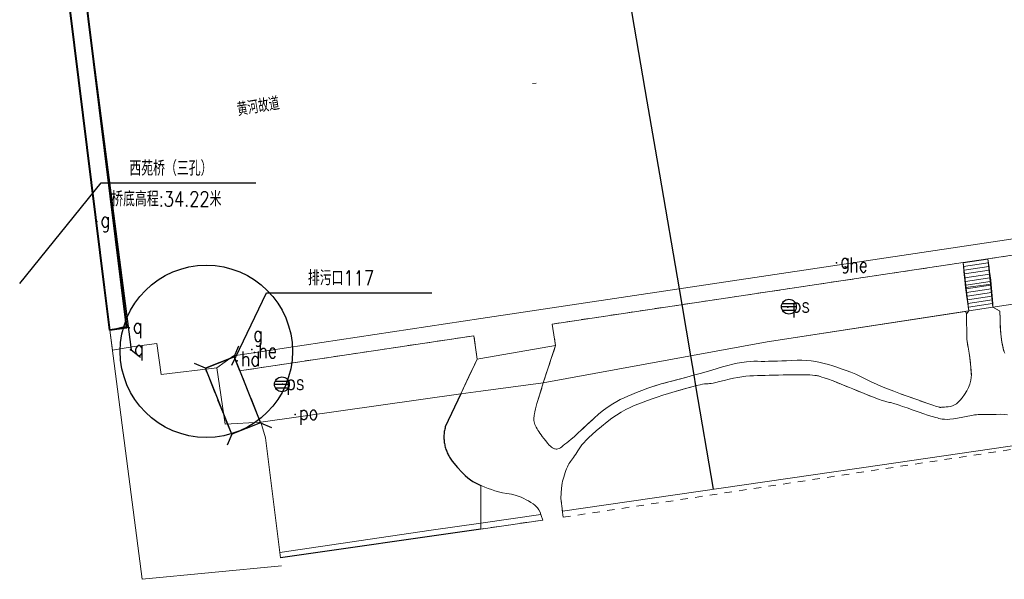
# Model space of a CAD drawing. Extents: x 39508475 to 39522402, y 3783947 to 3795549.
# Tile 79 of 256: x 39512688 to 39512821, y 3794365 to 3794440. Entities that reach past the tile are written whole.
import ezdxf
from ezdxf.enums import TextEntityAlignment as Align

# ---------------------------------------------------------------- set-up
doc = ezdxf.new("R2010")
doc.units = 0
doc.header["$PDSIZE"] = 0.2
doc.linetypes.add('X5', pattern=[3, 2, -1])
doc.linetypes.add('X6', pattern=[2, 1, -1])
doc.layers.get('0').update_dxf_attribs({"linetype": 'CONTINUOUS'})
doc.layers.add('ASSIST', color=7, linetype='CONTINUOUS', plot=False)
for name, color, linetype in [('COMPONENT', 7, 'CONTINUOUS'), ('DLSS', 4, 'CONTINUOUS'), ('JCDL_DMX_F', 30, 'CONTINUOUS'), ('JCDL_SXX_F', 5, 'CONTINUOUS'), ('JCDL_ZBM', 3, 'CONTINUOUS'), ('JMD', 6, 'CONTINUOUS'), ('SXSS', 5, 'CONTINUOUS'), ('zdh', 7, 'CONTINUOUS'), ('断面线', 2, 'CONTINUOUS')]:
    doc.layers.add(name, color=color, linetype=linetype)
doc.layers.add('JCDL_JMDX', color=1, linetype='CONTINUOUS', lineweight=0)
doc.layers.add('TEXTL_ZJ', color=7, linetype='CONTINUOUS', lineweight=0)
doc.styles.add('HZ', font='rs', dxfattribs={"width": 0.8, "bigfont": 'hztxt'})
doc.linetypes.add('X35', pattern='A,2,[150,AAA.SHX,S=1,R=0,X=0,Y=1],2,[177,AAA.SHX,S=1,R=0,X=0,Y=0.8],1e-09', length=4)

# ---------------------------------------------------------------- blocks, each defined once
blk = doc.blocks.new('gcbj0103')
for p, q in [((-1, 0), (1, 0)), ((-0.9, 0.43), (0.9, 0.43)), ((-0.88, -0.47), (0.88, -0.47))]:
    blk.add_line(p, q)
blk.add_circle((0, 0), 1)

msp = doc.modelspace()

# ---------------------------------------------------------------- linework, layer by layer
at = {"linetype": 'Continuous'}
msp.add_circle((39512712.99459, 3794395.62823), 11.60775, dxfattribs=at)
at = {"layer": 'ASSIST', "linetype": 'Continuous', "flags": 128}
msp.add_lwpolyline([(39512716.73955, 3794394.88359), (39512720.29275, 3794386.00582), (39512716.4213, 3794384.45633), (39512712.86809, 3794393.3341)], close=True, dxfattribs=at)
at = {"layer": 'DLSS', "linetype": 'Continuous'}
for p, q in [((39512696.29282, 3794446.61283), (39512702.85, 3794395.808)), ((39512702.85, 3794395.808), (39512704.11688, 3794394.83076)), ((39512716.73955, 3794394.88359), (39512717.36952, 3794396.35436)), ((39512716.73955, 3794394.88359), (39512712.86809, 3794393.3341)), ((39512712.86809, 3794393.3341), (39512711.39733, 3794393.96407)), ((39512720.29275, 3794386.00582), (39512716.4213, 3794384.45633)), ((39512720.29275, 3794386.00582), (39512721.76351, 3794385.37585)), ((39512716.4213, 3794384.45633), (39512715.79132, 3794382.98557))]:
    msp.add_line(p, q, dxfattribs=at)
at = {"layer": 'DLSS', "linetype": 'X5'}
for p, q in [((39512716.73955, 3794394.88359), (39512720.29275, 3794386.00582)), ((39512716.4213, 3794384.45633), (39512712.86809, 3794393.3341))]:
    msp.add_line(p, q, dxfattribs=at)
at = {"layer": 'DLSS', "linetype": 'Continuous', "lineweight": 40}
for points in [[(39512699.27356, 3794404.23988), (39512694.04244, 3794446.33317), (39512696.29282, 3794446.61283), (39512702.23838, 3794398.77066), (39512699.988, 3794398.491)], [(39512699.988, 3794398.491), (39512699.27356, 3794404.23988)]]:
    msp.add_lwpolyline(points, dxfattribs=at)
at = {"layer": 'DLSS', "linetype": 'X6', "lineweight": 0}
for points in [[(39512818.30375, 3794408.08145), (39512970.32187, 3794430.81487)], [(39512760.05756, 3794396.40785), (39512759.60383, 3794399.30322), (39512814.96703, 3794407.58246)], [(39512815.741, 3794401.08), (39512815.43, 3794400.655), (39512815.46, 3794397.276), (39512815.81944, 3794395.08783), (39512816.02342, 3794393.508), (39512816.07826, 3794392.43874), (39512816, 3794391.749), (39512815.86038, 3794391.21834), (39512815.68478, 3794390.7465), (39512815.45384, 3794390.29422), (39512815.15179, 3794389.82095), (39512814.83894, 3794389.37761), (39512814.5674, 3794389.03773), (39512814.31517, 3794388.77803), (39512814.059, 3794388.57), (39512813.80279, 3794388.39931), (39512813.55041, 3794388.27983), (39512813.27858, 3794388.2046), (39512812.96529, 3794388.16377), (39512812.66409, 3794388.13772), (39512812.43764, 3794388.11801), (39512812.27092, 3794388.10332), (39512812.145, 3794388.092), (39512812.04428, 3794388.08308), (39512811.97219, 3794388.07741), (39512811.92435, 3794388.07471), (39512811.89479, 3794388.07454), (39512811.8637, 3794388.07742), (39512811.81012, 3794388.08617), (39512811.7272, 3794388.10208), (39512811.61, 3794388.126), (39512811.38329, 3794388.18926), (39512810.88911, 3794388.35294), (39512810.05933, 3794388.64057), (39512808.84771, 3794389.06761), (39512807.57875, 3794389.5196), (39512806.5336, 3794389.90099), (39512805.63293, 3794390.24162), (39512804.788, 3794390.574), (39512803.99297, 3794390.89793), (39512803.27972, 3794391.20681), (39512802.58829, 3794391.52828), (39512801.85731, 3794391.88915), (39512801.13802, 3794392.24289), (39512800.49047, 3794392.53759), (39512799.86005, 3794392.79593), (39512799.191, 3794393.043), (39512798.53486, 3794393.27409), (39512797.95293, 3794393.47243), (39512797.39692, 3794393.65386), (39512796.81683, 3794393.83535), (39512796.2387, 3794394.0039), (39512795.69004, 3794394.13675), (39512795.12201, 3794394.24339), (39512794.487, 3794394.335), (39512793.83933, 3794394.40779), (39512793.22376, 3794394.44371), (39512792.58538, 3794394.4431), (39512791.87079, 3794394.40868), (39512791.15966, 3794394.36589), (39512790.5343, 3794394.33385), (39512789.9433, 3794394.31045), (39512789.333, 3794394.293), (39512788.74373, 3794394.28018), (39512788.23172, 3794394.27416), (39512787.75544, 3794394.27492), (39512787.27105, 3794394.28202), (39512786.78471, 3794394.28247), (39512786.30109, 3794394.25824), (39512785.77523, 3794394.20506), (39512785.16491, 3794394.12051), (39512784.53262, 3794394.01652), (39512783.92428, 3794393.89026), (39512783.285, 3794393.72813), (39512782.56191, 3794393.51884), (39512781.81916, 3794393.29743), (39512781.10602, 3794393.08979), (39512780.35829, 3794392.87764), (39512779.514, 3794392.643), (39512778.62673, 3794392.39904), (39512777.7176, 3794392.15187), (39512776.69983, 3794391.87815), (39512775.49377, 3794391.55623), (39512774.29634, 3794391.22952), (39512773.31102, 3794390.93779), (39512772.46313, 3794390.65664), (39512771.669, 3794390.361), (39512770.9383, 3794390.07392), (39512770.32864, 3794389.82493), (39512769.79296, 3794389.5939), (39512769.27938, 3794389.3595), (39512768.77752, 3794389.11529), (39512768.28587, 3794388.8474), (39512767.75931, 3794388.52887), (39512767.155, 3794388.136), (39512766.52235, 3794387.69566), (39512765.88935, 3794387.19881), (39512765.19682, 3794386.59439), (39512764.38944, 3794385.83835), (39512763.60567, 3794385.09404), (39512763.0018, 3794384.53366), (39512762.53614, 3794384.11993), (39512762.158, 3794383.806), (39512761.83121, 3794383.54252), (39512761.55841, 3794383.31827), (39512761.31851, 3794383.11549), (39512761.08832, 3794382.91506), (39512760.87405, 3794382.73513), (39512760.69398, 3794382.60937), (39512760.53408, 3794382.53044), (39512760.379, 3794382.488), (39512760.23532, 3794382.46465), (39512760.11824, 3794382.45744), (39512760.01897, 3794382.46701), (39512759.92761, 3794382.49293), (39512759.83712, 3794382.52884), (39512759.74114, 3794382.57595), (39512759.63025, 3794382.63959), (39512759.496, 3794382.724), (39512759.34661, 3794382.83471), (39512759.17884, 3794382.99714), (39512758.97552, 3794383.23069), (39512758.72177, 3794383.55016), (39512758.4677, 3794383.88037), (39512758.26317, 3794384.15421), (39512758.09311, 3794384.39267), (39512757.94024, 3794384.61903), (39512757.80031, 3794384.83247), (39512757.67886, 3794385.02243), (39512757.56605, 3794385.20472), (39512757.45148, 3794385.39569), (39512757.34572, 3794385.58403), (39512757.266, 3794385.75647), (39512757.20698, 3794385.92784), (39512757.162, 3794386.113), (39512757.12823, 3794386.29333), (39512757.11129, 3794386.44653), (39512757.11099, 3794386.58471), (39512757.12603, 3794386.72094), (39512757.14828, 3794386.86353), (39512757.17502, 3794387.02564), (39512757.20913, 3794387.224), (39512757.253, 3794387.473), (39512757.34143, 3794387.86058), (39512757.54292, 3794388.57937), (39512757.88557, 3794389.72372), (39512758.38826, 3794391.36022)], [(39512818.988, 3794401.561), (39512819.93205, 3794401.05063), (39512819.96105, 3794399.66258), (39512819.99239, 3794398.65787), (39512820.0292, 3794397.97406), (39512820.07423, 3794397.52776), (39512820.12295, 3794397.18178), (39512820.17356, 3794396.8748), (39512820.23096, 3794396.5813), (39512820.29959, 3794396.27491), (39512820.37017, 3794395.98364), (39512820.43489, 3794395.7469), (39512820.4993, 3794395.54704), (39512820.569, 3794395.364)], [(39512749.48534, 3794394.57957), (39512749.04759, 3794397.7246), (39512717.481, 3794393.004)], [(39512825.32968, 3794382.97457), (39512761.059, 3794373.262), (39512760.76814, 3794375.80679), (39512760.80573, 3794376.55702), (39512760.84493, 3794377.12277), (39512760.88954, 3794377.54176), (39512760.943, 3794377.86132), (39512761.00184, 3794378.14018), (39512761.06667, 3794378.40629), (39512761.14403, 3794378.68349), (39512761.23966, 3794378.99488), (39512761.33998, 3794379.30267), (39512761.43495, 3794379.56635), (39512761.53302, 3794379.80695), (39512761.64241, 3794380.047), (39512761.7533, 3794380.27369), (39512761.85699, 3794380.46415), (39512761.96256, 3794380.6332), (39512762.07901, 3794380.79705), (39512762.19937, 3794380.96029), (39512762.31964, 3794381.12704), (39512762.45105, 3794381.31316), (39512762.60411, 3794381.53326), (39512762.76109, 3794381.76246), (39512762.90723, 3794381.98281), (39512763.0553, 3794382.21415), (39512763.21794, 3794382.47563), (39512763.39508, 3794382.7468), (39512763.59764, 3794383.01449), (39512763.84662, 3794383.30344), (39512764.16, 3794383.637), (39512764.52375, 3794384.00161), (39512764.96188, 3794384.40717), (39512765.52143, 3794384.89494), (39512766.24154, 3794385.50083), (39512766.98698, 3794386.10938), (39512767.64164, 3794386.60717), (39512768.25926, 3794387.03164), (39512768.896, 3794387.425), (39512769.51953, 3794387.78365), (39512770.08752, 3794388.07773), (39512770.6485, 3794388.32945), (39512771.25147, 3794388.56376), (39512771.86134, 3794388.78752), (39512772.44823, 3794388.99965), (39512773.06511, 3794389.21901), (39512773.763, 3794389.464), (39512774.50446, 3794389.71596), (39512775.28497, 3794389.96151), (39512776.1807, 3794390.22304), (39512777.26027, 3794390.52196), (39512778.30065, 3794390.80381), (39512779.0492, 3794391.00128), (39512779.55194, 3794391.12589), (39512779.87093, 3794391.19393), (39512780.10013, 3794391.23513), (39512780.26564, 3794391.25891), (39512780.37771, 3794391.26606), (39512780.45007, 3794391.25847), (39512780.52115, 3794391.25), (39512780.62837, 3794391.25383), (39512780.78473, 3794391.27134), (39512781, 3794391.303), (39512781.26934, 3794391.35093), (39512781.62878, 3794391.42955), (39512782.11927, 3794391.54872), (39512782.77327, 3794391.71566), (39512783.4544, 3794391.88575), (39512784.04677, 3794392.0167), (39512784.59848, 3794392.11757), (39512785.16026, 3794392.19934), (39512785.70848, 3794392.26699), (39512786.20925, 3794392.31481), (39512786.70548, 3794392.34564), (39512787.24038, 3794392.36344), (39512787.78075, 3794392.3764), (39512788.29751, 3794392.38904), (39512788.83703, 3794392.40251), (39512789.44418, 3794392.41791), (39512790.08245, 3794392.43305), (39512790.73882, 3794392.44552), (39512791.47614, 3794392.45628), (39512792.35195, 3794392.46638), (39512793.20257, 3794392.47219), (39512793.84528, 3794392.46686), (39512794.3231, 3794392.44896), (39512794.6898, 3794392.41791), (39512794.98717, 3794392.38415), (39512795.20461, 3794392.35606), (39512795.3559, 3794392.33151), (39512795.45912, 3794392.30809), (39512795.56388, 3794392.27893), (39512795.72099, 3794392.23278), (39512795.94942, 3794392.16395), (39512796.26348, 3794392.0682), (39512796.71156, 3794391.91657), (39512797.44325, 3794391.63786), (39512798.55022, 3794391.1956), (39512800.09962, 3794390.56398), (39512801.65383, 3794389.93009), (39512802.77884, 3794389.47927), (39512803.5446, 3794389.18443), (39512804.04448, 3794389.00826), (39512804.41367, 3794388.88863), (39512804.68858, 3794388.80611), (39512804.88719, 3794388.75604), (39512805.03244, 3794388.73164), (39512805.17404, 3794388.70918), (39512805.35898, 3794388.66641), (39512805.60808, 3794388.59768), (39512805.938, 3794388.499), (39512806.32945, 3794388.37531), (39512806.80962, 3794388.21264), (39512807.43066, 3794387.99259), (39512808.23554, 3794387.7005), (39512809.04356, 3794387.40854), (39512809.67637, 3794387.18899), (39512810.17876, 3794387.02726), (39512810.604, 3794386.905), (39512810.9738, 3794386.8039), (39512811.26798, 3794386.72162), (39512811.50782, 3794386.65202), (39512811.71817, 3794386.58812), (39512811.927, 3794386.53244), (39512812.16114, 3794386.49368), (39512812.44456, 3794386.46959), (39512812.798, 3794386.457), (39512813.19744, 3794386.46283), (39512813.65363, 3794386.50796), (39512814.21384, 3794386.59982), (39512814.91859, 3794386.74279), (39512815.61123, 3794386.88826), (39512816.12595, 3794386.98946), (39512816.49626, 3794387.05222), (39512816.7651, 3794387.08487), (39512816.97717, 3794387.10403), (39512817.13426, 3794387.11613), (39512817.24654, 3794387.12173), (39512817.3271, 3794387.1218), (39512817.40718, 3794387.12007), (39512817.51761, 3794387.1189), (39512817.67122, 3794387.11825), (39512817.878, 3794387.118), (39512818.12954, 3794387.11868), (39512818.45126, 3794387.1215), (39512818.87897, 3794387.1269), (39512819.4416, 3794387.13515), (39512820.02039, 3794387.13716), (39512820.50883, 3794387.1191), (39512820.94515, 3794387.07765)], [(39512750, 3794377.5652), (39512750.13125, 3794377.50484), (39512750.53525, 3794377.32964), (39512750.94983, 3794377.16205), (39512751.41, 3794376.987), (39512751.88669, 3794376.82063), (39512752.36332, 3794376.68565), (39512752.88442, 3794376.572), (39512753.49165, 3794376.46826), (39512754.09179, 3794376.36507), (39512754.58628, 3794376.2535), (39512755.01269, 3794376.12242), (39512755.413, 3794375.962), (39512755.78645, 3794375.79372), (39512756.11198, 3794375.63315), (39512756.4161, 3794375.4659), (39512756.72668, 3794375.27804), (39512757.01939, 3794375.08703), (39512757.25638, 3794374.90799), (39512757.45523, 3794374.72514), (39512757.636, 3794374.523), (39512757.80668, 3794374.28156), (39512757.96762, 3794373.95115), (39512758.13308, 3794373.4936), (39512758.317, 3794372.879), (39512750, 3794371.68204)]]:
    msp.add_lwpolyline(points, dxfattribs=at)
at = {"layer": 'DLSS', "linetype": 'Continuous', "lineweight": 20}
msp.add_lwpolyline([(39512699.988, 3794398.491), (39512704.365, 3794364.908), (39512723.10972, 3794366.71601)], dxfattribs=at)
at = {"layer": 'DLSS'}
for points in [[(39512747.273, 3794389.906), (39512745.193, 3794385.447), (39512745.15271, 3794385.28996), (39512745.11769, 3794385.13166), (39512745.08758, 3794384.97235), (39512745.0624, 3794384.81219), (39512745.04217, 3794384.65132), (39512745.02692, 3794384.48991), (39512745.01666, 3794384.32811), (39512745.0114, 3794384.16607), (39512745.01115, 3794384.00394), (39512745.01589, 3794383.84188), (39512745.02564, 3794383.68004), (39512745.04039, 3794383.51858), (39512745.0601, 3794383.35765), (39512745.08478, 3794383.19741), (39512745.11439, 3794383.03801), (39512745.11902, 3794383.01739), (39512745.14891, 3794382.8796), (39512745.1883, 3794382.72233), (39512745.23253, 3794382.56635), (39512745.28155, 3794382.41181), (39512745.33532, 3794382.25885), (39512745.39379, 3794382.10763), (39512745.45689, 3794381.95829), (39512745.52458, 3794381.81096), (39512745.59678, 3794381.6658), (39512745.67343, 3794381.52293), (39512745.75445, 3794381.38249), (39512745.83977, 3794381.24463), (39512745.9293, 3794381.10946), (39512746.02297, 3794380.97713), (39512746.121, 3794380.848), (39512746.84498, 3794379.97559), (39512747.4103, 3794379.33509), (39512747.85678, 3794378.88566), (39512748.232, 3794378.574), (39512748.57889, 3794378.32432), (39512748.91899, 3794378.10766), (39512749.28353, 3794377.90646), (39512749.70214, 3794377.70219), (39512750, 3794377.5652)], [(39512750, 3794371.68204), (39512722.9769, 3794367.79293)]]:
    msp.add_lwpolyline(points, dxfattribs=at)
at = {"layer": 'JCDL_DMX_F', "color": 3, "linetype": 'X35', "lineweight": 0}
for points in [[(39512818.988, 3794401.561), (39512971.367, 3794424.439)], [(39512758.38826, 3794391.36022), (39512788.562, 3794396.922), (39512815.741, 3794401.08)], [(39512702.487, 3794399.121), (39512699.988, 3794398.491), (39512700.33995, 3794395.79059), (39512703.259, 3794396.273), (39512706.318, 3794396.663), (39512706.887, 3794392.497), (39512714.417, 3794393.394), (39512716.669, 3794395.035), (39512717.481, 3794393.004)], [(39512714.417, 3794393.394), (39512715.546, 3794385.79), (39512720.352, 3794386.073), (39512747.273, 3794389.906)]]:
    msp.add_lwpolyline(points, dxfattribs=at)
at = {"layer": 'JCDL_JMDX', "color": 6, "linetype": 'Continuous', "lineweight": 0}
for points in [[(39512815.2923, 3794404.2102), (39512815.238, 3794404.7723), (39512815.1838, 3794405.3343), (39512815.1296, 3794405.8963), (39512815.0754, 3794406.4584), (39512815.02121, 3794407.0204), (39512814.967, 3794407.5825), (39512818.3037, 3794408.0815), (39512818.3814, 3794407.5099), (39512818.459, 3794406.9384), (39512818.5367, 3794406.3669), (39512818.6143, 3794405.7953), (39512818.6919, 3794405.2238), (39512818.7696, 3794404.6523)], [(39512814.96703, 3794407.58246), (39512815.741, 3794401.08), (39512818.988, 3794401.561), (39512818.30375, 3794408.08145), (39512814.96703, 3794407.58246)], [(39512814.96703, 3794407.58246), (39512815.741, 3794401.08)], [(39512814.97274, 3794407.53444), (39512818.3088, 3794408.03329)], [(39512815.03184, 3794407.03794), (39512818.36105, 3794407.53543)], [(39512818.988, 3794401.561), (39512818.30375, 3794408.08145)], [(39512815.09094, 3794406.54145), (39512818.41329, 3794407.03756)], [(39512815.15004, 3794406.04495), (39512818.46554, 3794406.53969)], [(39512815.20913, 3794405.54846), (39512818.51779, 3794406.04182)], [(39512815.26823, 3794405.05196), (39512818.57003, 3794405.54395)], [(39512815.32732, 3794404.55547), (39512818.62228, 3794405.04608)], [(39512815.2923, 3794404.2102), (39512818.7696, 3794404.6523), (39512818.806, 3794404.137), (39512818.8424, 3794403.6218), (39512818.87881, 3794403.1066), (39512818.9152, 3794402.5914), (39512818.9516, 3794402.0762), (39512818.988, 3794401.561), (39512815.741, 3794401.08), (39512815.6662, 3794401.6017), (39512815.5914, 3794402.1234), (39512815.5166, 3794402.6451), (39512815.4418, 3794403.1668), (39512815.367, 3794403.6885), (39512815.2923, 3794404.2102)], [(39512815.38642, 3794404.05897), (39512818.67452, 3794404.54821)], [(39512815.44552, 3794403.56248), (39512818.72677, 3794404.05034)], [(39512815.50461, 3794403.06598), (39512818.77902, 3794403.55247)], [(39512815.56371, 3794402.56949), (39512818.83126, 3794403.05461)], [(39512815.62281, 3794402.07299), (39512818.88351, 3794402.55674)], [(39512815.6819, 3794401.5765), (39512818.93575, 3794402.05887)], [(39512815.741, 3794401.08), (39512818.988, 3794401.561)], [(39512750, 3794394.66861), (39512760.0576, 3794396.4079), (39512759.8489, 3794395.7769), (39512759.6402, 3794395.1459), (39512759.4316, 3794394.515), (39512759.2229, 3794393.884), (39512759.0142, 3794393.2531), (39512758.8056, 3794392.6221), (39512758.5969, 3794391.9912), (39512758.3883, 3794391.3602), (39512750, 3794390.26277)], [(39512750, 3794390.26277), (39512758.38826, 3794391.36022), (39512760.05756, 3794396.40785), (39512750, 3794394.66857)], [(39512758.38826, 3794391.36022), (39512760.05756, 3794396.40785)], [(39512750, 3794390.26277), (39512747.273, 3794389.906), (39512747.5495, 3794390.4902), (39512747.8261, 3794391.0744), (39512748.1026, 3794391.6586), (39512748.3792, 3794392.2428), (39512748.6557, 3794392.827), (39512748.9323, 3794393.4112), (39512749.2088, 3794393.9954), (39512749.4853, 3794394.5796), (39512750, 3794394.66861)], [(39512750, 3794394.66857), (39512749.48534, 3794394.57957), (39512747.273, 3794389.906), (39512750, 3794390.26277)], [(39512749.48534, 3794394.57957), (39512747.273, 3794389.906)], [(39512747.273, 3794389.906), (39512750, 3794390.26277)], [(39512750, 3794390.26277), (39512758.38826, 3794391.36022)]]:
    msp.add_lwpolyline(points, dxfattribs=at)
at = {"layer": 'JCDL_SXX_F', "color": 142, "linetype": 'Continuous', "lineweight": 0, "true_color": 0x00a0e9}
msp.add_lwpolyline([(39512757.44987, 3794431.77767), (39512756.95651, 3794431.69648)], dxfattribs=at)
at = {"layer": 'JCDL_ZBM', "linetype": 'Continuous', "lineweight": 0}
for points in [[(39512820.569, 3794395.364), (39512820.49649, 3794395.56484), (39512820.42706, 3794395.80275), (39512820.35446, 3794396.10298), (39512820.27266, 3794396.48676), (39512820.19324, 3794396.8863), (39512820.12955, 3794397.24572), (39512820.07693, 3794397.59532), (39512820.03001, 3794397.96605), (39512819.98948, 3794398.40773), (39512819.96089, 3794399.02382), (39512819.94253, 3794399.88617), (39512819.93205, 3794401.05063), (39512818.988, 3794401.561), (39512818.76959, 3794404.65226), (39512818.30375, 3794408.08145), (39512970.32166, 3794430.81484)], [(39512814.96703, 3794407.58246), (39512815.29225, 3794404.21023), (39512815.741, 3794401.08), (39512815.43, 3794400.655), (39512815.2862, 3794401.01042), (39512788.562, 3794396.922), (39512758.38826, 3794391.36022), (39512760.05756, 3794396.40785), (39512759.60383, 3794399.30322), (39512814.96703, 3794407.58246)], [(39512807.57875, 3794389.5196), (39512808.84771, 3794389.06761), (39512810.05933, 3794388.64057), (39512810.88911, 3794388.35294), (39512811.38329, 3794388.18926), (39512811.61, 3794388.126), (39512811.7272, 3794388.10208), (39512811.81012, 3794388.08617), (39512811.8637, 3794388.07742), (39512811.89479, 3794388.07454), (39512811.92435, 3794388.07471), (39512811.97219, 3794388.07741), (39512812.04428, 3794388.08308), (39512812.145, 3794388.092), (39512812.27092, 3794388.10332), (39512812.43764, 3794388.11801), (39512812.66409, 3794388.13772), (39512812.96529, 3794388.16377), (39512813.27858, 3794388.2046), (39512813.55041, 3794388.27983), (39512813.80279, 3794388.39931), (39512814.059, 3794388.57), (39512814.31517, 3794388.77803), (39512814.5674, 3794389.03773), (39512814.83894, 3794389.37761), (39512815.15179, 3794389.82095), (39512815.45384, 3794390.29422), (39512815.68478, 3794390.7465), (39512815.86038, 3794391.21834), (39512816, 3794391.749), (39512816.07826, 3794392.43874), (39512816.02342, 3794393.508), (39512815.81944, 3794395.08783), (39512815.46, 3794397.276), (39512815.43, 3794400.655), (39512815.741, 3794401.08), (39512788.562, 3794396.922), (39512758.38826, 3794391.36022), (39512757.88557, 3794389.72372), (39512757.54292, 3794388.57937), (39512757.34143, 3794387.86058), (39512757.253, 3794387.473), (39512757.20913, 3794387.224), (39512757.17502, 3794387.02564), (39512757.14828, 3794386.86353), (39512757.12603, 3794386.72094), (39512757.11099, 3794386.58471), (39512757.11129, 3794386.44653), (39512757.12823, 3794386.29333), (39512757.162, 3794386.113), (39512757.20698, 3794385.92784), (39512757.266, 3794385.75647), (39512757.34572, 3794385.58403), (39512757.45148, 3794385.39569), (39512757.56605, 3794385.20472), (39512757.67886, 3794385.02243), (39512757.80031, 3794384.83247), (39512757.94024, 3794384.61903), (39512758.09311, 3794384.39267), (39512758.26317, 3794384.15421), (39512758.4677, 3794383.88037), (39512758.72177, 3794383.55016), (39512758.97552, 3794383.23069), (39512759.17884, 3794382.99714), (39512759.34661, 3794382.83471), (39512759.496, 3794382.724), (39512759.63025, 3794382.63959), (39512759.74114, 3794382.57595), (39512759.83712, 3794382.52884), (39512759.92761, 3794382.49293), (39512760.01897, 3794382.46701), (39512760.11824, 3794382.45744), (39512760.23532, 3794382.46465), (39512760.379, 3794382.488), (39512760.53408, 3794382.53044), (39512760.69398, 3794382.60937), (39512760.87405, 3794382.73513), (39512761.08832, 3794382.91506), (39512761.31851, 3794383.11549), (39512761.55841, 3794383.31827), (39512761.83121, 3794383.54252), (39512762.158, 3794383.806), (39512762.53614, 3794384.11993), (39512763.0018, 3794384.53366), (39512763.60567, 3794385.09404), (39512764.38944, 3794385.83835), (39512765.19682, 3794386.59439), (39512765.88935, 3794387.19881), (39512766.52235, 3794387.69566), (39512767.155, 3794388.136), (39512767.75931, 3794388.52887), (39512768.28587, 3794388.8474), (39512768.77752, 3794389.11529), (39512769.27938, 3794389.3595), (39512769.79296, 3794389.5939), (39512770.32864, 3794389.82493), (39512770.9383, 3794390.07392), (39512771.669, 3794390.361), (39512772.46313, 3794390.65664), (39512773.31102, 3794390.93779), (39512774.29634, 3794391.22952), (39512775.49377, 3794391.55623), (39512776.69983, 3794391.87815), (39512777.7176, 3794392.15187), (39512778.62673, 3794392.39904), (39512779.514, 3794392.643), (39512780.35829, 3794392.87764), (39512781.10602, 3794393.08979), (39512781.81916, 3794393.29743), (39512782.56191, 3794393.51884), (39512783.285, 3794393.72813), (39512783.92428, 3794393.89026), (39512784.53262, 3794394.01652), (39512785.16491, 3794394.12051), (39512785.77523, 3794394.20506), (39512786.30109, 3794394.25824), (39512786.78471, 3794394.28247), (39512787.27105, 3794394.28202), (39512787.75544, 3794394.27492), (39512788.23172, 3794394.27416), (39512788.74373, 3794394.28018), (39512789.333, 3794394.293), (39512789.9433, 3794394.31045), (39512790.5343, 3794394.33385), (39512791.15966, 3794394.36589), (39512791.87079, 3794394.40868), (39512792.58538, 3794394.4431), (39512793.22376, 3794394.44371), (39512793.83933, 3794394.40779), (39512794.487, 3794394.335), (39512795.12201, 3794394.24339), (39512795.69004, 3794394.13675), (39512796.2387, 3794394.0039), (39512796.81683, 3794393.83535), (39512797.39692, 3794393.65386), (39512797.95293, 3794393.47243), (39512798.53486, 3794393.27409), (39512799.191, 3794393.043), (39512799.86005, 3794392.79593), (39512800.49047, 3794392.53759), (39512801.13802, 3794392.24289), (39512801.85731, 3794391.88915), (39512802.58829, 3794391.52828), (39512803.27972, 3794391.20681), (39512803.99297, 3794390.89793), (39512804.788, 3794390.574), (39512805.63293, 3794390.24162), (39512806.5336, 3794389.90099), (39512807.57875, 3794389.5196)], [(39512720.352, 3794386.073), (39512715.546, 3794385.79), (39512714.417, 3794393.394), (39512716.669, 3794395.035), (39512717.481, 3794393.004), (39512749.04759, 3794397.7246), (39512749.48534, 3794394.57957), (39512747.273, 3794389.906), (39512720.352, 3794386.073)], [(39512760.96575, 3794374.0779), (39512760.76814, 3794375.80679), (39512760.80573, 3794376.55702), (39512760.84493, 3794377.12277), (39512760.88954, 3794377.54176), (39512760.943, 3794377.86132), (39512761.00184, 3794378.14018), (39512761.06667, 3794378.40629), (39512761.14403, 3794378.68349), (39512761.23966, 3794378.99488), (39512761.33998, 3794379.30267), (39512761.43495, 3794379.56635), (39512761.53302, 3794379.80695), (39512761.64241, 3794380.047), (39512761.7533, 3794380.27369), (39512761.85699, 3794380.46415), (39512761.96256, 3794380.6332), (39512762.07901, 3794380.79705), (39512762.19937, 3794380.96029), (39512762.31964, 3794381.12704), (39512762.45105, 3794381.31316), (39512762.60411, 3794381.53326), (39512762.76109, 3794381.76246), (39512762.90723, 3794381.98281), (39512763.0553, 3794382.21415), (39512763.21794, 3794382.47563), (39512763.39508, 3794382.7468), (39512763.59764, 3794383.01449), (39512763.84662, 3794383.30344), (39512764.16, 3794383.637), (39512764.52375, 3794384.00161), (39512764.96188, 3794384.40717), (39512765.52143, 3794384.89494), (39512766.24154, 3794385.50083), (39512766.98698, 3794386.10938), (39512767.64164, 3794386.60717), (39512768.25926, 3794387.03164), (39512768.896, 3794387.425), (39512769.51953, 3794387.78365), (39512770.08752, 3794388.07773), (39512770.6485, 3794388.32945), (39512771.25147, 3794388.56376), (39512771.86134, 3794388.78752), (39512772.44823, 3794388.99965), (39512773.06511, 3794389.21901), (39512773.763, 3794389.464), (39512774.50446, 3794389.71596), (39512775.28497, 3794389.96151), (39512776.1807, 3794390.22304), (39512777.26027, 3794390.52196), (39512778.30065, 3794390.80381), (39512779.0492, 3794391.00128), (39512779.55194, 3794391.12589), (39512779.87093, 3794391.19393), (39512780.10013, 3794391.23513), (39512780.26564, 3794391.25891), (39512780.37771, 3794391.26606), (39512780.45007, 3794391.25847), (39512780.52115, 3794391.25), (39512780.62837, 3794391.25383), (39512780.78473, 3794391.27134), (39512781, 3794391.303), (39512781.26934, 3794391.35093), (39512781.62878, 3794391.42955), (39512782.11927, 3794391.54872), (39512782.77327, 3794391.71566), (39512783.4544, 3794391.88575), (39512784.04677, 3794392.0167), (39512784.59848, 3794392.11757), (39512785.16026, 3794392.19934), (39512785.70848, 3794392.26699), (39512786.20925, 3794392.31481), (39512786.70548, 3794392.34564), (39512787.24038, 3794392.36344), (39512787.78075, 3794392.3764), (39512788.29751, 3794392.38904), (39512788.83703, 3794392.40251), (39512789.44418, 3794392.41791), (39512790.08245, 3794392.43305), (39512790.73882, 3794392.44552), (39512791.47614, 3794392.45628), (39512792.35195, 3794392.46638), (39512793.20257, 3794392.47219), (39512793.84528, 3794392.46686), (39512794.3231, 3794392.44896), (39512794.6898, 3794392.41791), (39512794.98717, 3794392.38415), (39512795.20461, 3794392.35606), (39512795.3559, 3794392.33151), (39512795.45912, 3794392.30809), (39512795.56388, 3794392.27893), (39512795.72099, 3794392.23278), (39512795.94942, 3794392.16395), (39512796.26348, 3794392.0682), (39512796.71156, 3794391.91657), (39512797.44325, 3794391.63786), (39512798.55022, 3794391.1956), (39512800.09962, 3794390.56398), (39512801.65383, 3794389.93009), (39512802.77884, 3794389.47927), (39512803.5446, 3794389.18443), (39512804.04448, 3794389.00826), (39512804.41367, 3794388.88863), (39512804.68858, 3794388.80611), (39512804.88719, 3794388.75604), (39512805.03244, 3794388.73164), (39512805.17404, 3794388.70918), (39512805.35898, 3794388.66641), (39512805.60808, 3794388.59768), (39512805.938, 3794388.499), (39512806.32945, 3794388.37531), (39512806.80962, 3794388.21264), (39512807.43066, 3794387.99259), (39512808.23554, 3794387.7005), (39512809.04356, 3794387.40854), (39512809.67637, 3794387.18899), (39512810.17876, 3794387.02726), (39512810.604, 3794386.905), (39512810.9738, 3794386.8039), (39512811.26798, 3794386.72162), (39512811.50782, 3794386.65202), (39512811.71817, 3794386.58812), (39512811.927, 3794386.53244), (39512812.16114, 3794386.49368), (39512812.44456, 3794386.46959), (39512812.798, 3794386.457), (39512813.19744, 3794386.46283), (39512813.65363, 3794386.50796), (39512814.21384, 3794386.59982), (39512814.91859, 3794386.74279), (39512815.61123, 3794386.88826), (39512816.12595, 3794386.98946), (39512816.49626, 3794387.05222), (39512816.7651, 3794387.08487), (39512816.97717, 3794387.10403), (39512817.13426, 3794387.11613), (39512817.24654, 3794387.12173), (39512817.3271, 3794387.1218), (39512817.40718, 3794387.12007), (39512817.51761, 3794387.1189), (39512817.67122, 3794387.11825), (39512817.878, 3794387.118), (39512818.12954, 3794387.11868), (39512818.45126, 3794387.1215), (39512818.87897, 3794387.1269), (39512819.4416, 3794387.13515), (39512820.02039, 3794387.13716), (39512820.50883, 3794387.1191), (39512820.94515, 3794387.07765)], [(39512743.304, 3794371.517), (39512722.88578, 3794368.53173), (39512720.979, 3794383.992), (39512720.352, 3794386.073), (39512747.273, 3794389.906), (39512745.193, 3794385.447), (39512745.15271, 3794385.28996), (39512745.11769, 3794385.13166), (39512745.08758, 3794384.97235), (39512745.0624, 3794384.81219), (39512745.04217, 3794384.65132), (39512745.02692, 3794384.48991), (39512745.01666, 3794384.32811), (39512745.0114, 3794384.16607), (39512745.01115, 3794384.00393), (39512745.01589, 3794383.84188), (39512745.02564, 3794383.68004), (39512745.04039, 3794383.51858), (39512745.0601, 3794383.35765), (39512745.08478, 3794383.19741), (39512745.11439, 3794383.03801), (39512745.14891, 3794382.8796), (39512745.1883, 3794382.72233), (39512745.23253, 3794382.56635), (39512745.28155, 3794382.41181), (39512745.33532, 3794382.25885), (39512745.39379, 3794382.10763), (39512745.45689, 3794381.95829), (39512745.52458, 3794381.81096), (39512745.59678, 3794381.6658), (39512745.67343, 3794381.52293), (39512745.75445, 3794381.38249), (39512745.83977, 3794381.24463), (39512745.9293, 3794381.10946), (39512746.02297, 3794380.97713), (39512746.121, 3794380.848), (39512746.84498, 3794379.97559), (39512747.4103, 3794379.33509), (39512747.85678, 3794378.88566), (39512748.232, 3794378.574), (39512748.57889, 3794378.32432), (39512748.91899, 3794378.10766), (39512749.28353, 3794377.90646), (39512749.70214, 3794377.70219), (39512750, 3794377.5652), (39512750, 3794372.4879), (39512743.304, 3794371.517)], [(39512825.31063, 3794383.42187), (39512803.726, 3794380.278), (39512760.96575, 3794374.0779)], [(39512758.07344, 3794373.65852), (39512750, 3794372.4879), (39512750, 3794377.5652), (39512750.13125, 3794377.50484), (39512750.53525, 3794377.32964), (39512750.94983, 3794377.16205), (39512751.41, 3794376.987), (39512751.88669, 3794376.82063), (39512752.36332, 3794376.68565), (39512752.88442, 3794376.572), (39512753.49165, 3794376.46826), (39512754.09179, 3794376.36507), (39512754.58628, 3794376.2535), (39512755.01269, 3794376.12242), (39512755.413, 3794375.962), (39512755.78645, 3794375.79372), (39512756.11198, 3794375.63315), (39512756.4161, 3794375.4659), (39512756.72668, 3794375.27804), (39512757.01939, 3794375.08703), (39512757.25638, 3794374.90799), (39512757.45523, 3794374.72514), (39512757.636, 3794374.523), (39512757.80668, 3794374.28156), (39512757.96762, 3794373.95115), (39512758.07344, 3794373.65852)], [(39512758.317, 3794372.879), (39512750, 3794371.68204), (39512750, 3794372.4879), (39512758.07344, 3794373.65852), (39512758.13308, 3794373.4936), (39512758.317, 3794372.879)], [(39512750, 3794371.68204), (39512722.9769, 3794367.79293), (39512722.88578, 3794368.53173), (39512743.304, 3794371.517), (39512750, 3794372.4879), (39512750, 3794371.68204)]]:
    msp.add_lwpolyline(points, dxfattribs=at)
at = {"layer": 'JMD', "linetype": 'Continuous'}
for p, q in [((39512687.84229, 3794404.75479), (39512698.81676, 3794418.31028)), ((39512698.81676, 3794418.31028), (39512719.66676, 3794418.31028)), ((39512716.43623, 3794393.77466), (39512721.08802, 3794403.52758)), ((39512721.08802, 3794403.52758), (39512743.38802, 3794403.52758))]:
    msp.add_line(p, q, dxfattribs=at)
at = {"layer": 'SXSS', "linetype": 'X35', "lineweight": 0}
for points in [[(39512750, 3794400.02662), (39513000, 3794437.46635)], [(39512716.669, 3794395.035), (39512750, 3794400.02662)]]:
    msp.add_lwpolyline(points, dxfattribs=at)
at = {"layer": 'zdh', "color": 1}
for p in [(39512698.217, 3794413.105, 40.292), (39512797.899, 3794407.565, 35.65), (39512799.093, 3794407.017, 36.955), (39512791.362, 3794401.594, 38.127), (39512702.583, 3794398.81, 40.259), (39512702.754, 3794395.808, 40.113), (39512719.118, 3794395.885, 35.516), (39512717.126, 3794394.365, 37.54), (39512719.471, 3794395.455, 36.947), (39512723.251, 3794391.189, 38.081), (39512724.973, 3794387.125, 38.812)]:
    msp.add_point(p, dxfattribs=at)
at = {"layer": '断面线', "color": 1, "flags": 128}
msp.add_lwpolyline([(39512781.35377, 3794377.0341), (39512778.96834, 3794390.97995), (39512778.72121, 3794392.42472), (39512778.27625, 3794395.02608), (39512777.09718, 3794401.91925), (39512776.73604, 3794404.03058), (39512774.09374, 3794419.47819), (39512772.40897, 3794429.32784), (39512770.70637, 3794439.28169), (39512768.62045, 3794451.47655), (39512767.30136, 3794459.18834), (39512766.46853, 3794464.05726), (39512766.11034, 3794466.15133), (39512765.35323, 3794470.57762), (39512763.65474, 3794480.50745), (39512763.29081, 3794482.6351), (39512762.21287, 3794488.93704), (39512760.19372, 3794500.74154)], dxfattribs=at)

# ---------------------------------------------------------------- block references
at = {"layer": 'COMPONENT', "linetype": 'Continuous'}
for p in [(39512791.48985, 3794401.64481), (39512723.17216, 3794391.18005)]:
    msp.add_blockref('gcbj0103', p, dxfattribs=at)

# ---------------------------------------------------------------- texts
at = {"color": 6, "linetype": 'Continuous', "style": 'HZ', "width": 0.8}
msp.add_text('排污口117', height=2, dxfattribs=at).set_placement((39512726.67316, 3794404.50237))
at = {"layer": 'JMD', "linetype": 'Continuous', "style": 'HZ', "width": 0.8}
for s, p in [('西苑桥（三孔）', (39512702.61999, 3794419.28535)), (' 桥底高程:34.22米', (39512699.07636, 3794415.15011))]:
    msp.add_text(s, height=2, dxfattribs=at).set_placement(p)
at = {"layer": 'TEXTL_ZJ', "style": 'HZ', "width": 0.8}
msp.add_text('黄河故道', height=1.8, rotation=9.1852738, dxfattribs=at).set_placement((39512717.36394, 3794426.76273), align=Align.BOTTOM_LEFT)
at = {"layer": 'zdh', "color": 1, "style": 'HZ', "width": 0.8}
for s, p in [('g', (39512698.717, 3794412.355, 40.292)), ('g', (39512798.399, 3794406.815, 35.65)), ('he', (39512799.593, 3794406.267, 36.955)), ('ps', (39512791.862, 3794400.844, 38.127)), ('q', (39512703.083, 3794398.06, 40.259)), ('g', (39512719.31047, 3794396.96313, 35.516)), ('q', (39512703.254, 3794395.058, 40.113)), ('hd', (39512717.626, 3794393.615, 37.54)), ('he', (39512719.971, 3794394.705, 36.947)), ('ps', (39512723.751, 3794390.439, 38.081)), ('po', (39512725.473, 3794386.375, 38.812))]:
    msp.add_text(s, height=2, dxfattribs=at).set_placement(p)

doc.saveas('drawing.dxf')
